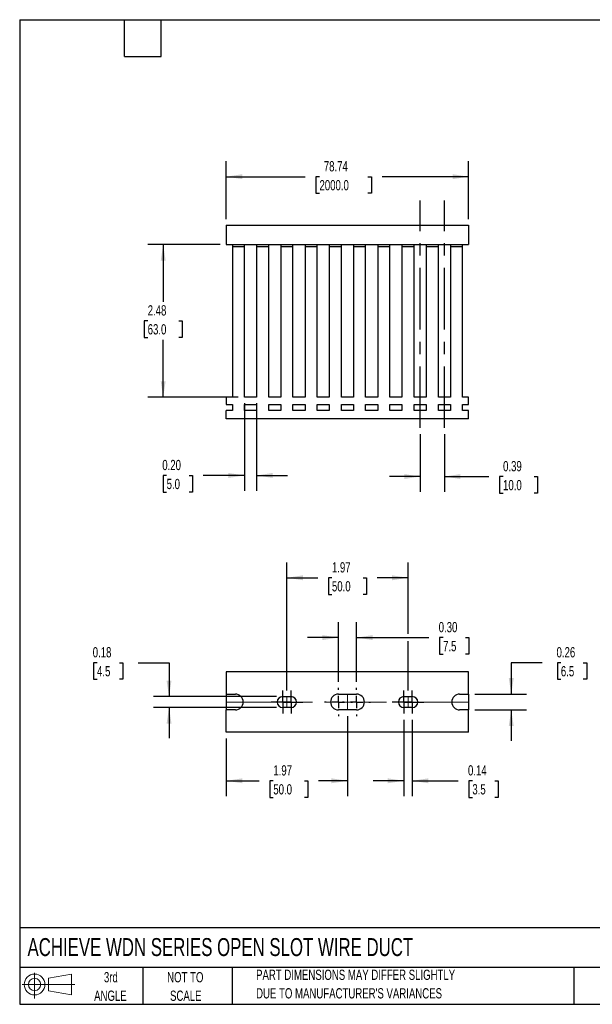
# Model space of a CAD drawing. Header units: inches. Extents: x 0.5 to 21.5, y 0.5 to 16.5.
# Tile 1 of 2: x 0.5 to 9.8, y 0.5 to 16.5. Entities that reach past the tile are written whole.
import ezdxf

# ---------------------------------------------------------------- set-up
doc = ezdxf.new("R2010")
doc.units = ezdxf.units.IN
doc.header["$LTSCALE"] = 2
doc.header["$MEASUREMENT"] = 0
doc.linetypes.add('CENTERX2', pattern=[0.8, 0.5, -0.1, 0.1, -0.1])
doc.layers.add('CENTER', color=40, linetype='CENTERX2')
doc.layers.add('SLD-DEFPOINTS', color=7, linetype='Continuous')
doc.layers.add('DIMENSIONS', color=140, linetype='Continuous', lineweight=25)
doc.layers.add('TEXT', color=140, linetype='Continuous', lineweight=25)
doc.styles.add('SLDTEXTSTYLE0', font='TXT', dxfattribs={"width": 0.7})
doc.dimstyles.new('SLDDIMSTYLE0', dxfattribs={"dimtxt": 0.169922, "dimasz": 0.26, "dimexe": 0, "dimexo": 0.0625, "dimgap": 0.04248, "dimtad": 0, "dimtih": 1, "dimtoh": 1, "dimrnd": 1e-09, "dimzin": 12, "dimdsep": 46, "dimtxsty": 'SLDTEXTSTYLE0', "dimsah": 1, "dimcen": 0.09, "dimadec": 0, "dimazin": 3, "dimtfac": 1, "dimtofl": 0, "dimtmove": 0, "dimatfit": 3, "dimfxl": 0, "dimfrac": 2, "dimtolj": 1, "dimtzin": 12, "dimarcsym": 0})
doc.dimstyles.new('SLDDIMSTYLE1', dxfattribs={"dimtxt": 0.169922, "dimasz": 0.26, "dimexe": 0, "dimexo": 0.0625, "dimgap": 0.04248, "dimtad": 0, "dimtih": 1, "dimtoh": 1, "dimrnd": 1e-09, "dimzin": 0, "dimdsep": 46, "dimtxsty": 'SLDTEXTSTYLE0', "dimsah": 1, "dimcen": 0.09, "dimadec": 0, "dimazin": 0, "dimtfac": 1, "dimtmove": 0, "dimatfit": 0, "dimfxl": 0, "dimfrac": 2, "dimtolj": 1, "dimtzin": 12, "dimarcsym": 0})
doc.dimstyles.new('SLDDIMSTYLE2', dxfattribs={"dimtxt": 0.169922, "dimasz": 0.26, "dimexe": 0, "dimexo": 0.0625, "dimgap": 0.04248, "dimtad": 0, "dimtih": 1, "dimtoh": 1, "dimrnd": 1e-09, "dimdsep": 46, "dimtxsty": 'SLDTEXTSTYLE0', "dimsah": 1, "dimcen": 0.09, "dimadec": 0, "dimazin": 2, "dimtfac": 1, "dimtmove": 0, "dimatfit": 0, "dimfxl": 0, "dimfrac": 2, "dimtolj": 1, "dimtzin": 12, "dimarcsym": 0})

# ---------------------------------------------------------------- blocks, each defined once
blk = doc.blocks.new('Block11')
at = {"color": 7, "linetype": 'Continuous', "lineweight": 18}
for p, q in [((0.204, 0.418), (0.204, 0)), ((0.431, 0.328), (0.801, 0.396)), ((0.431, 0.126), (0.431, 0.328)), ((0.801, 0.396), (0.801, 0.058)), ((0, 0.227), (0.856, 0.227)), ((0.431, 0.126), (0.801, 0.058))]:
    blk.add_line(p, q, dxfattribs=at)
for radius in [0.169, 0.101]:
    blk.add_circle((0.204, 0.227), radius, dxfattribs=at)
blk = doc.blocks.new('Block12')
at = {"layer": 'SLD-DEFPOINTS'}
blk.add_blockref('Block11', (0, 0), dxfattribs=at)
blk = doc.blocks.new('SW_NOTE_0_2')
at = {"layer": 'TEXT', "color": 0, "char_height": 0.16667, "attachment_point": 1, "style": 'SLDTEXTSTYLE0'}
for s, insert in [('PART DIMENSIONS MAY DIFFER SLIGHTLY', (0, 0.215)), ("DUE TO MANUFACTURER'S VARIANCES", (0, -0.086))]:
    blk.add_mtext(s, dxfattribs=dict(at, insert=insert))
blk = doc.blocks.new('SW_NOTE_0_3')
at = {"layer": 'TEXT', "color": 0, "char_height": 0.1667, "attachment_point": 2, "style": 'SLDTEXTSTYLE0'}
for s, insert in [('NOT TO', (0.414, 0.215)), ('SCALE', (0.422, -0.086))]:
    blk.add_mtext(s, dxfattribs=dict(at, insert=insert))
blk = doc.blocks.new('SW_NOTE_0_4')
at = {"layer": 'TEXT', "color": 0, "char_height": 0.1667, "attachment_point": 2, "style": 'SLDTEXTSTYLE0'}
for s, insert in [('3rd', (0.182, 0.215)), ('ANGLE', (0.175, -0.086))]:
    blk.add_mtext(s, dxfattribs=dict(at, insert=insert))
blk = doc.blocks.new('_D')
at = {"layer": 'DIMENSIONS'}
for p, q in [((3.856, 13.261), (3.856, 14.199)), ((7.793, 13.261), (7.793, 14.199)), ((3.856, 13.949), (5.139, 13.949)), ((5.37, 13.949), (5.313, 13.949)), ((5.313, 13.949), (5.313, 13.679)), ((6.157, 13.949), (6.214, 13.949)), ((6.214, 13.949), (6.214, 13.679)), ((7.793, 13.949), (6.388, 13.949)), ((5.313, 13.679), (5.37, 13.679)), ((6.214, 13.679), (6.157, 13.679))]:
    blk.add_line(p, q, dxfattribs=at)
for points in [[(3.856, 13.949), (4.116, 13.909), (4.116, 13.989)], [(7.793, 13.949), (7.533, 13.989), (7.533, 13.909)]]:
    blk.add_solid(points, dxfattribs=at)
at = {"layer": 'DIMENSIONS', "char_height": 0.1667, "attachment_point": 1, "style": 'SLDTEXTSTYLE0'}
for s, insert in [('78.74', (5.44, 14.202)), ('2000.0', (5.37, 13.894))]:
    blk.add_mtext(s, dxfattribs=dict(at, insert=insert))
blk = doc.blocks.new('_D_1')
at = {"layer": 'DIMENSIONS'}
for p, q in [((4.151, 10.266), (4.151, 8.844)), ((4.348, 10.266), (4.348, 8.844)), ((2.887, 9.094), (2.83, 9.094)), ((2.83, 9.094), (2.83, 8.824)), ((3.251, 9.094), (3.308, 9.094)), ((3.308, 9.094), (3.308, 8.824)), ((4.151, 9.094), (3.481, 9.094)), ((4.348, 9.094), (4.848, 9.094)), ((2.83, 8.824), (2.887, 8.824)), ((3.308, 8.824), (3.251, 8.824))]:
    blk.add_line(p, q, dxfattribs=at)
for points in [[(4.151, 9.094), (3.891, 9.134), (3.891, 9.054)], [(4.348, 9.094), (4.608, 9.054), (4.608, 9.134)]]:
    blk.add_solid(points, dxfattribs=at)
at = {"layer": 'DIMENSIONS', "char_height": 0.1667, "attachment_point": 1, "style": 'SLDTEXTSTYLE0'}
for s, insert in [('0.20', (2.816, 9.347)), ('5.0', (2.887, 9.039))]:
    blk.add_mtext(s, dxfattribs=dict(at, insert=insert))
blk = doc.blocks.new('_D_2')
at = {"layer": 'DIMENSIONS'}
for p, q in [((3.756, 12.846), (2.581, 12.846)), ((2.831, 12.846), (2.831, 11.916)), ((2.579, 11.608), (2.522, 11.608)), ((2.522, 11.608), (2.522, 11.337)), ((3.084, 11.608), (3.141, 11.608)), ((3.141, 11.608), (3.141, 11.337)), ((2.522, 11.337), (2.579, 11.337)), ((2.831, 10.366), (2.831, 11.299)), ((3.141, 11.337), (3.084, 11.337)), ((4.051, 10.366), (2.581, 10.366))]:
    blk.add_line(p, q, dxfattribs=at)
for points in [[(2.831, 12.846), (2.791, 12.586), (2.871, 12.586)], [(2.831, 10.366), (2.871, 10.626), (2.791, 10.626)]]:
    blk.add_solid(points, dxfattribs=at)
at = {"layer": 'DIMENSIONS', "char_height": 0.1667, "attachment_point": 1, "style": 'SLDTEXTSTYLE0'}
for s, insert in [('2.48', (2.579, 11.86)), ('63.0', (2.579, 11.552))]:
    blk.add_mtext(s, dxfattribs=dict(at, insert=insert))
blk = doc.blocks.new('_D_3')
at = {"layer": 'DIMENSIONS'}
for p, q in [((7.006, 9.766), (7.006, 8.826)), ((7.399, 9.766), (7.399, 8.826)), ((7.006, 9.076), (6.506, 9.076)), ((7.399, 9.076), (8.122, 9.076)), ((8.352, 9.076), (8.295, 9.076)), ((8.295, 9.076), (8.295, 8.805)), ((8.857, 9.076), (8.914, 9.076)), ((8.914, 9.076), (8.914, 8.805)), ((8.295, 8.805), (8.352, 8.805)), ((8.914, 8.805), (8.857, 8.805))]:
    blk.add_line(p, q, dxfattribs=at)
for points in [[(7.006, 9.076), (6.746, 9.116), (6.746, 9.036)], [(7.399, 9.076), (7.659, 9.036), (7.659, 9.116)]]:
    blk.add_solid(points, dxfattribs=at)
at = {"layer": 'DIMENSIONS', "char_height": 0.1667, "attachment_point": 1, "style": 'SLDTEXTSTYLE0'}
for s, insert in [('0.39', (8.352, 9.328)), ('10.0', (8.352, 9.02))]:
    blk.add_mtext(s, dxfattribs=dict(at, insert=insert))
blk = doc.blocks.new('_D_8')
at = {"layer": 'DIMENSIONS'}
for p, q in [((4.84, 5.6), (4.84, 7.681)), ((6.809, 6.519), (6.809, 7.681)), ((4.84, 7.431), (5.342, 7.431)), ((5.572, 7.431), (5.515, 7.431)), ((5.515, 7.431), (5.515, 7.161)), ((6.077, 7.431), (6.134, 7.431)), ((6.134, 7.431), (6.134, 7.161)), ((6.809, 7.431), (6.307, 7.431)), ((5.515, 7.161), (5.572, 7.161)), ((6.134, 7.161), (6.077, 7.161)), ((6.809, 5.6), (6.809, 6.399))]:
    blk.add_line(p, q, dxfattribs=at)
for points in [[(4.84, 7.431), (5.1, 7.391), (5.1, 7.471)], [(6.809, 7.431), (6.549, 7.471), (6.549, 7.391)]]:
    blk.add_solid(points, dxfattribs=at)
at = {"layer": 'DIMENSIONS', "char_height": 0.1667, "attachment_point": 1, "style": 'SLDTEXTSTYLE0'}
for s, insert in [('1.97', (5.572, 7.684)), ('50.0', (5.572, 7.376))]:
    blk.add_mtext(s, dxfattribs=dict(at, insert=insert))
blk = doc.blocks.new('_D_9')
at = {"layer": 'DIMENSIONS'}
for p, q in [((5.825, 5.184), (5.825, 3.882)), ((3.856, 4.82), (3.856, 3.882)), ((3.856, 4.132), (4.389, 4.132)), ((4.62, 4.132), (4.563, 4.132)), ((4.563, 4.132), (4.563, 3.862)), ((5.125, 4.132), (5.182, 4.132)), ((5.182, 4.132), (5.182, 3.862)), ((5.825, 4.132), (5.355, 4.132)), ((4.563, 3.862), (4.62, 3.862)), ((5.182, 3.862), (5.125, 3.862))]:
    blk.add_line(p, q, dxfattribs=at)
for points in [[(3.856, 4.132), (4.116, 4.092), (4.116, 4.172)], [(5.825, 4.132), (5.565, 4.172), (5.565, 4.092)]]:
    blk.add_solid(points, dxfattribs=at)
at = {"layer": 'DIMENSIONS', "char_height": 0.1667, "attachment_point": 1, "style": 'SLDTEXTSTYLE0'}
for s, insert in [('1.97', (4.62, 4.385)), ('50.0', (4.62, 4.077))]:
    blk.add_mtext(s, dxfattribs=dict(at, insert=insert))
blk = doc.blocks.new('_D_10')
at = {"layer": 'DIMENSIONS'}
for p, q in [((6.74, 5.123), (6.74, 3.882)), ((6.878, 5.123), (6.878, 3.882)), ((6.74, 4.132), (6.24, 4.132)), ((6.878, 4.132), (7.623, 4.132)), ((7.853, 4.132), (7.796, 4.132)), ((7.796, 4.132), (7.796, 3.862)), ((8.216, 4.132), (8.273, 4.132)), ((8.273, 4.132), (8.273, 3.862)), ((7.796, 3.862), (7.853, 3.862)), ((8.273, 3.862), (8.216, 3.862))]:
    blk.add_line(p, q, dxfattribs=at)
for points in [[(6.74, 4.132), (6.48, 4.172), (6.48, 4.092)], [(6.878, 4.132), (7.138, 4.092), (7.138, 4.172)]]:
    blk.add_solid(points, dxfattribs=at)
at = {"layer": 'DIMENSIONS', "char_height": 0.1667, "attachment_point": 1, "style": 'SLDTEXTSTYLE0'}
for s, insert in [('0.14', (7.782, 4.385)), ('3.5', (7.853, 4.077))]:
    blk.add_mtext(s, dxfattribs=dict(at, insert=insert))
blk = doc.blocks.new('_D_11')
at = {"layer": 'DIMENSIONS'}
for p, q in [((5.677, 5.74), (5.677, 6.709)), ((5.972, 5.74), (5.972, 6.709)), ((5.677, 6.459), (5.177, 6.459)), ((5.972, 6.459), (7.147, 6.459)), ((7.377, 6.459), (7.32, 6.459)), ((7.32, 6.459), (7.32, 6.189)), ((7.741, 6.459), (7.798, 6.459)), ((7.798, 6.459), (7.798, 6.189)), ((7.32, 6.189), (7.377, 6.189)), ((7.798, 6.189), (7.741, 6.189))]:
    blk.add_line(p, q, dxfattribs=at)
for points in [[(5.677, 6.459), (5.417, 6.499), (5.417, 6.419)], [(5.972, 6.459), (6.232, 6.419), (6.232, 6.499)]]:
    blk.add_solid(points, dxfattribs=at)
at = {"layer": 'DIMENSIONS', "char_height": 0.1667, "attachment_point": 1, "style": 'SLDTEXTSTYLE0'}
for s, insert in [('0.30', (7.306, 6.712)), ('7.5', (7.377, 6.404))]:
    blk.add_mtext(s, dxfattribs=dict(at, insert=insert))
blk = doc.blocks.new('_D_12')
at = {"layer": 'DIMENSIONS'}
for p, q in [((8.985, 6.051), (8.485, 6.051)), ((8.485, 6.051), (8.485, 5.54)), ((9.291, 6.051), (9.234, 6.051)), ((9.234, 6.051), (9.234, 5.781)), ((9.655, 6.051), (9.712, 6.051)), ((9.712, 6.051), (9.712, 5.781)), ((9.234, 5.781), (9.291, 5.781)), ((9.712, 5.781), (9.655, 5.781)), ((7.893, 5.54), (8.735, 5.54)), ((7.893, 5.284), (8.735, 5.284)), ((8.485, 5.284), (8.485, 4.784))]:
    blk.add_line(p, q, dxfattribs=at)
for points in [[(8.485, 5.54), (8.525, 5.8), (8.445, 5.8)], [(8.485, 5.284), (8.445, 5.024), (8.525, 5.024)]]:
    blk.add_solid(points, dxfattribs=at)
at = {"layer": 'DIMENSIONS', "char_height": 0.1667, "attachment_point": 1, "style": 'SLDTEXTSTYLE0'}
for s, insert in [('0.26', (9.221, 6.304)), ('6.5', (9.291, 5.996))]:
    blk.add_mtext(s, dxfattribs=dict(at, insert=insert))
blk = doc.blocks.new('_D_13')
at = {"layer": 'DIMENSIONS'}
for p, q in [((1.756, 6.051), (1.699, 6.051)), ((1.699, 6.051), (1.699, 5.781)), ((2.12, 6.051), (2.177, 6.051)), ((2.177, 6.051), (2.177, 5.781)), ((2.426, 6.051), (2.926, 6.051)), ((2.926, 6.051), (2.926, 5.5)), ((1.699, 5.781), (1.756, 5.781)), ((2.177, 5.781), (2.12, 5.781)), ((4.672, 5.5), (2.676, 5.5)), ((4.672, 5.323), (2.676, 5.323)), ((2.926, 5.323), (2.926, 4.823))]:
    blk.add_line(p, q, dxfattribs=at)
for points in [[(2.926, 5.5), (2.966, 5.76), (2.886, 5.76)], [(2.926, 5.323), (2.886, 5.063), (2.966, 5.063)]]:
    blk.add_solid(points, dxfattribs=at)
at = {"layer": 'DIMENSIONS', "char_height": 0.1667, "attachment_point": 1, "style": 'SLDTEXTSTYLE0'}
for s, insert in [('0.18', (1.686, 6.304)), ('4.5', (1.756, 5.996))]:
    blk.add_mtext(s, dxfattribs=dict(at, insert=insert))
blk = doc.blocks.new('SW_CENTERMARKSYMBOL_0')
at = {"layer": 'CENTER', "color": 0}
for p, q in [((0, 0.1), (0, 0.189)), ((-0.1, 0), (-0.189, 0)), ((0, 0), (-0.1, 0)), ((0, 0), (0, 0.1)), ((0, 0), (0, -0.1)), ((0, 0), (0.1, 0)), ((0.1, 0), (0.189, 0)), ((0, -0.1), (0, -0.189))]:
    blk.add_line(p, q, dxfattribs=at)
blk = doc.blocks.new('SW_CENTERMARKSYMBOL_1')
at = {"layer": 'CENTER', "color": 0}
for p, q in [((0, 0.1), (0, 0.189)), ((-0.1, 0), (-0.189, 0)), ((0, 0), (-0.1, 0)), ((0, 0), (0, 0.1)), ((0, 0), (0, -0.1)), ((0, 0), (0.1, 0)), ((0.1, 0), (0.189, 0)), ((0, -0.1), (0, -0.189))]:
    blk.add_line(p, q, dxfattribs=at)
blk = doc.blocks.new('SW_CENTERMARKSYMBOL_2')
at = {"layer": 'CENTER', "color": 0}
for p, q in [((0, 0.2), (0, 0.228)), ((-0.2, 0), (-0.228, 0)), ((0, 0), (-0.1, 0)), ((0, 0), (0, 0.1)), ((0, 0), (0, -0.1)), ((0, 0), (0.1, 0)), ((0.2, 0), (0.228, 0)), ((0, -0.2), (0, -0.228))]:
    blk.add_line(p, q, dxfattribs=at)
blk = doc.blocks.new('SW_CENTERMARKSYMBOL_3')
at = {"layer": 'CENTER', "color": 0}
for p, q in [((0, 0.2), (0, 0.228)), ((-0.2, 0), (-0.228, 0)), ((0, 0), (-0.1, 0)), ((0, 0), (0, 0.1)), ((0, 0), (0, -0.1)), ((0, 0), (0.1, 0)), ((0.2, 0), (0.228, 0)), ((0, -0.2), (0, -0.228))]:
    blk.add_line(p, q, dxfattribs=at)
blk = doc.blocks.new('SW_CENTERMARKSYMBOL_4')
at = {"layer": 'CENTER', "color": 0}
for p, q in [((0, 0.1), (0, 0.189)), ((-0.1, 0), (-0.189, 0)), ((0, 0), (-0.1, 0)), ((0, 0), (0, 0.1)), ((0, 0), (0, -0.1)), ((0, 0), (0.1, 0)), ((0.1, 0), (0.189, 0)), ((0, -0.1), (0, -0.189))]:
    blk.add_line(p, q, dxfattribs=at)
blk = doc.blocks.new('SW_CENTERMARKSYMBOL_5')
at = {"layer": 'CENTER', "color": 0}
for p, q in [((0, 0.1), (0, 0.189)), ((-0.1, 0), (-0.189, 0)), ((0, 0), (-0.1, 0)), ((0, 0), (0, 0.1)), ((0, 0), (0, -0.1)), ((0, 0), (0.1, 0)), ((0.1, 0), (0.189, 0)), ((0, -0.1), (0, -0.189))]:
    blk.add_line(p, q, dxfattribs=at)

msp = doc.modelspace()

# ---------------------------------------------------------------- linework, layer by layer
for p, q in [((3.856, 13.161), (3.856, 12.846)), ((3.856, 13.161), (7.793, 13.161)), ((7.793, 13.161), (7.793, 12.846)), ((3.856, 12.846), (7.793, 12.846)), ((3.955, 12.846), (3.955, 12.807)), ((3.955, 12.807), (3.955, 10.366)), ((4.151, 12.807), (3.955, 12.807)), ((4.151, 12.807), (4.151, 12.846)), ((4.151, 10.366), (4.151, 12.807)), ((4.348, 12.846), (4.348, 12.807)), ((4.348, 12.807), (4.348, 10.366)), ((4.545, 12.807), (4.348, 12.807)), ((4.545, 12.807), (4.545, 12.846)), ((4.545, 10.366), (4.545, 12.807)), ((4.742, 12.846), (4.742, 12.807)), ((4.742, 12.807), (4.742, 10.366)), ((4.939, 12.807), (4.742, 12.807)), ((4.939, 12.807), (4.939, 12.846)), ((4.939, 10.366), (4.939, 12.807)), ((5.136, 12.846), (5.136, 12.807)), ((5.136, 12.807), (5.136, 10.366)), ((5.333, 12.807), (5.136, 12.807)), ((5.333, 12.807), (5.333, 12.846)), ((5.333, 10.366), (5.333, 12.807)), ((5.529, 12.846), (5.529, 12.807)), ((5.529, 12.807), (5.529, 10.366)), ((5.726, 12.807), (5.529, 12.807)), ((5.726, 12.807), (5.726, 12.846)), ((5.726, 10.366), (5.726, 12.807)), ((5.923, 12.846), (5.923, 12.807)), ((5.923, 12.807), (5.923, 10.366)), ((6.12, 12.807), (5.923, 12.807)), ((6.12, 12.807), (6.12, 12.846)), ((6.12, 10.366), (6.12, 12.807)), ((6.317, 12.846), (6.317, 12.807)), ((6.317, 12.807), (6.317, 10.366)), ((6.514, 12.807), (6.317, 12.807)), ((6.514, 12.807), (6.514, 12.846)), ((6.514, 10.366), (6.514, 12.807)), ((6.71, 12.846), (6.71, 12.807)), ((6.71, 12.807), (6.71, 10.366)), ((6.907, 12.807), (6.71, 12.807)), ((6.907, 12.807), (6.907, 12.846)), ((6.907, 10.366), (6.907, 12.807)), ((7.104, 12.846), (7.104, 12.807)), ((7.104, 12.807), (7.104, 10.366)), ((7.301, 12.807), (7.104, 12.807)), ((7.301, 12.807), (7.301, 12.846)), ((7.301, 10.366), (7.301, 12.807)), ((7.498, 12.846), (7.498, 12.807)), ((7.498, 12.807), (7.498, 10.366)), ((7.695, 12.807), (7.498, 12.807)), ((7.695, 12.807), (7.695, 12.846)), ((7.695, 10.366), (7.695, 12.807)), ((3.856, 10.366), (3.856, 10.248)), ((3.955, 10.366), (3.856, 10.366)), ((3.856, 10.248), (3.955, 10.248)), ((3.955, 10.248), (3.955, 10.15)), ((4.348, 10.366), (4.151, 10.366)), ((4.151, 10.15), (4.151, 10.248)), ((4.151, 10.248), (4.348, 10.248)), ((4.348, 10.248), (4.348, 10.15)), ((4.742, 10.366), (4.545, 10.366)), ((4.545, 10.15), (4.545, 10.248)), ((4.545, 10.248), (4.742, 10.248)), ((4.742, 10.248), (4.742, 10.15)), ((5.136, 10.366), (4.939, 10.366)), ((4.939, 10.15), (4.939, 10.248)), ((4.939, 10.248), (5.136, 10.248)), ((5.136, 10.248), (5.136, 10.15)), ((5.529, 10.366), (5.333, 10.366)), ((5.333, 10.15), (5.333, 10.248)), ((5.333, 10.248), (5.529, 10.248)), ((5.529, 10.248), (5.529, 10.15)), ((5.923, 10.366), (5.726, 10.366)), ((5.726, 10.15), (5.726, 10.248)), ((5.726, 10.248), (5.923, 10.248)), ((5.923, 10.248), (5.923, 10.15)), ((6.317, 10.366), (6.12, 10.366)), ((6.12, 10.15), (6.12, 10.248)), ((6.12, 10.248), (6.317, 10.248)), ((6.317, 10.248), (6.317, 10.15)), ((6.71, 10.366), (6.514, 10.366)), ((6.514, 10.15), (6.514, 10.248)), ((6.514, 10.248), (6.71, 10.248)), ((6.71, 10.248), (6.71, 10.15)), ((7.104, 10.366), (6.907, 10.366)), ((6.907, 10.15), (6.907, 10.248)), ((6.907, 10.248), (7.104, 10.248)), ((7.104, 10.248), (7.104, 10.15)), ((7.498, 10.366), (7.301, 10.366)), ((7.301, 10.15), (7.301, 10.248)), ((7.301, 10.248), (7.498, 10.248)), ((7.498, 10.248), (7.498, 10.15)), ((7.793, 10.366), (7.695, 10.366)), ((7.695, 10.248), (7.793, 10.248)), ((7.695, 10.15), (7.695, 10.248)), ((7.793, 10.248), (7.793, 10.366)), ((3.856, 10.012), (3.856, 10.15)), ((3.955, 10.15), (3.856, 10.15)), ((4.348, 10.15), (4.151, 10.15)), ((4.742, 10.15), (4.545, 10.15)), ((5.136, 10.15), (4.939, 10.15)), ((5.529, 10.15), (5.333, 10.15)), ((5.923, 10.15), (5.726, 10.15)), ((6.317, 10.15), (6.12, 10.15)), ((6.71, 10.15), (6.514, 10.15)), ((7.104, 10.15), (6.907, 10.15)), ((7.498, 10.15), (7.301, 10.15)), ((7.793, 10.15), (7.695, 10.15)), ((7.793, 10.012), (7.793, 10.15)), ((7.793, 10.012), (3.856, 10.012)), ((3.856, 5.904), (3.856, 5.54)), ((7.793, 5.904), (3.856, 5.904)), ((7.793, 5.54), (7.793, 5.904)), ((3.856, 5.54), (3.856, 5.284)), ((3.856, 5.54), (4.004, 5.54)), ((4.772, 5.5), (4.909, 5.5)), ((5.677, 5.54), (5.972, 5.54)), ((6.74, 5.5), (6.878, 5.5)), ((7.646, 5.54), (7.793, 5.54)), ((7.793, 5.54), (7.793, 5.284)), ((3.856, 4.92), (3.856, 5.284)), ((4.004, 5.284), (3.856, 5.284)), ((4.909, 5.323), (4.772, 5.323)), ((5.972, 5.284), (5.677, 5.284)), ((6.878, 5.323), (6.74, 5.323)), ((7.793, 5.284), (7.646, 5.284)), ((7.793, 4.92), (7.793, 5.284)), ((7.793, 4.92), (3.856, 4.92))]:
    msp.add_line(p, q)
at = {"color": 7, "linetype": 'CENTERX2', "lineweight": 18}
for p, q in [((4.84, 5.5), (4.84, 5.323)), ((5.825, 5.54), (5.825, 5.284)), ((6.809, 5.5), (6.809, 5.323)), ((3.856, 5.412), (7.793, 5.412))]:
    msp.add_line(p, q, dxfattribs=at)
for centre, radius, start, end in [((4.004, 5.412), 0.128, 270, 90), ((4.772, 5.412), 0.0886, 90, 270), ((4.909, 5.412), 0.0886, 270, 90), ((5.677, 5.412), 0.128, 90, 270), ((5.972, 5.412), 0.128, 270, 90), ((6.74, 5.412), 0.0886, 90, 270), ((6.878, 5.412), 0.0886, 270, 90), ((7.646, 5.412), 0.128, 90, 270)]:
    msp.add_arc(centre, radius, start, end)
at = {"layer": 'CENTER'}
for p, q in [((7.006, 9.866), (7.006, 13.563)), ((7.399, 9.866), (7.399, 13.563))]:
    msp.add_line(p, q, dxfattribs=at)
at = {"layer": 'TEXT'}
for p, q in [((0.5, 16.5), (21.5, 16.5)), ((0.5, 16.5), (0.5, 0.5)), ((2.2, 15.9), (2.2, 16.5)), ((2.8, 15.9), (2.8, 16.5)), ((2.2, 15.9), (2.8, 15.9)), ((21.5, 1.742), (0.5, 1.742)), ((21.5, 1.1), (0.5, 1.1)), ((2.5, 1.1), (2.5, 0.5)), ((3.954, 1.1), (3.954, 0.5)), ((9.5, 1.1), (9.5, 0.5)), ((0.5, 0.5), (21.5, 0.5))]:
    msp.add_line(p, q, dxfattribs=at)

# ---------------------------------------------------------------- block references
at = {"layer": 'CENTER'}
for name, p in [('SW_CENTERMARKSYMBOL_0', (4.772, 5.412)), ('SW_CENTERMARKSYMBOL_1', (4.909, 5.412)), ('SW_CENTERMARKSYMBOL_2', (5.677, 5.412)), ('SW_CENTERMARKSYMBOL_3', (5.972, 5.412)), ('SW_CENTERMARKSYMBOL_4', (6.74, 5.412)), ('SW_CENTERMARKSYMBOL_5', (6.878, 5.412))]:
    msp.add_blockref(name, p, dxfattribs=at)
at = {"layer": 'SLD-DEFPOINTS'}
msp.add_blockref('Block12', (0.538, 0.595), dxfattribs=at)
at = {"layer": 'TEXT'}
for name, p in [('SW_NOTE_0_4', (1.799, 0.809)), ('SW_NOTE_0_3', (2.776, 0.809)), ('SW_NOTE_0_2', (4.34, 0.848))]:
    msp.add_blockref(name, p, dxfattribs=at)

# ---------------------------------------------------------------- texts
at = {"layer": 'TEXT', "insert": (0.627, 1.576), "char_height": 0.29167, "attachment_point": 1, "style": 'SLDTEXTSTYLE0'}
msp.add_mtext('ACHIEVE WDN SERIES OPEN SLOT WIRE DUCT', dxfattribs=at)

# ---------------------------------------------------------------- dimensions: what is measured, and where the dimension line sits
at = {"layer": 'DIMENSIONS'}
for base, p1, p2, dimstyle, picture, middle in [((7.793, 13.949), (3.856, 13.161), (7.793, 13.161), 'SLDDIMSTYLE0', '_D', (5.763, 13.949)), ((4.151, 9.094), (4.348, 10.366), (4.151, 10.366), 'SLDDIMSTYLE1', '_D_1', (3.069, 9.094)), ((7.399, 9.076), (7.006, 9.866), (7.399, 9.866), 'SLDDIMSTYLE2', '_D_3', (8.605, 9.076)), ((5.677, 6.4594), (5.9723, 5.6397), (5.677, 5.6397), 'SLDDIMSTYLE1', '_D_11', (7.5588, 6.4594)), ((6.878, 4.132), (6.74, 5.223), (6.878, 5.223), 'SLDDIMSTYLE2', '_D_10', (8.035, 4.132))]:
    dim = msp.add_linear_dim(base=base, p1=p1, p2=p2, dimstyle=dimstyle, dxfattribs=at)
    dim.commit()
    dim.dimension.update_dxf_attribs({"geometry": picture, "text_midpoint": middle, "dimtype": 160})
for base, p1, p2, angle, dimstyle, picture, middle in [((2.831, 12.846), (4.151, 10.366), (3.856, 12.846), 90, 'SLDDIMSTYLE0', '_D_2', (2.831, 11.608)), ((4.84, 7.431), (6.809, 5.5), (4.84, 5.5), 0, 'SLDDIMSTYLE0', '_D_8', (5.825, 7.431)), ((2.926, 5.323), (4.772, 5.5), (4.772, 5.323), 90, 'SLDDIMSTYLE2', '_D_13', (2.926, 6.051)), ((8.485, 5.284), (7.793, 5.54), (7.793, 5.284), 90, 'SLDDIMSTYLE2', '_D_12', (8.485, 6.051)), ((5.825, 4.132), (3.856, 4.92), (5.825, 5.284), 0, 'SLDDIMSTYLE0', '_D_9', (4.872, 4.132))]:
    dim = msp.add_linear_dim(base=base, p1=p1, p2=p2, angle=angle, dimstyle=dimstyle, dxfattribs=at)
    dim.commit()
    dim.dimension.update_dxf_attribs({"geometry": picture, "text_midpoint": middle, "dimtype": 160})

doc.saveas('drawing.dxf')
